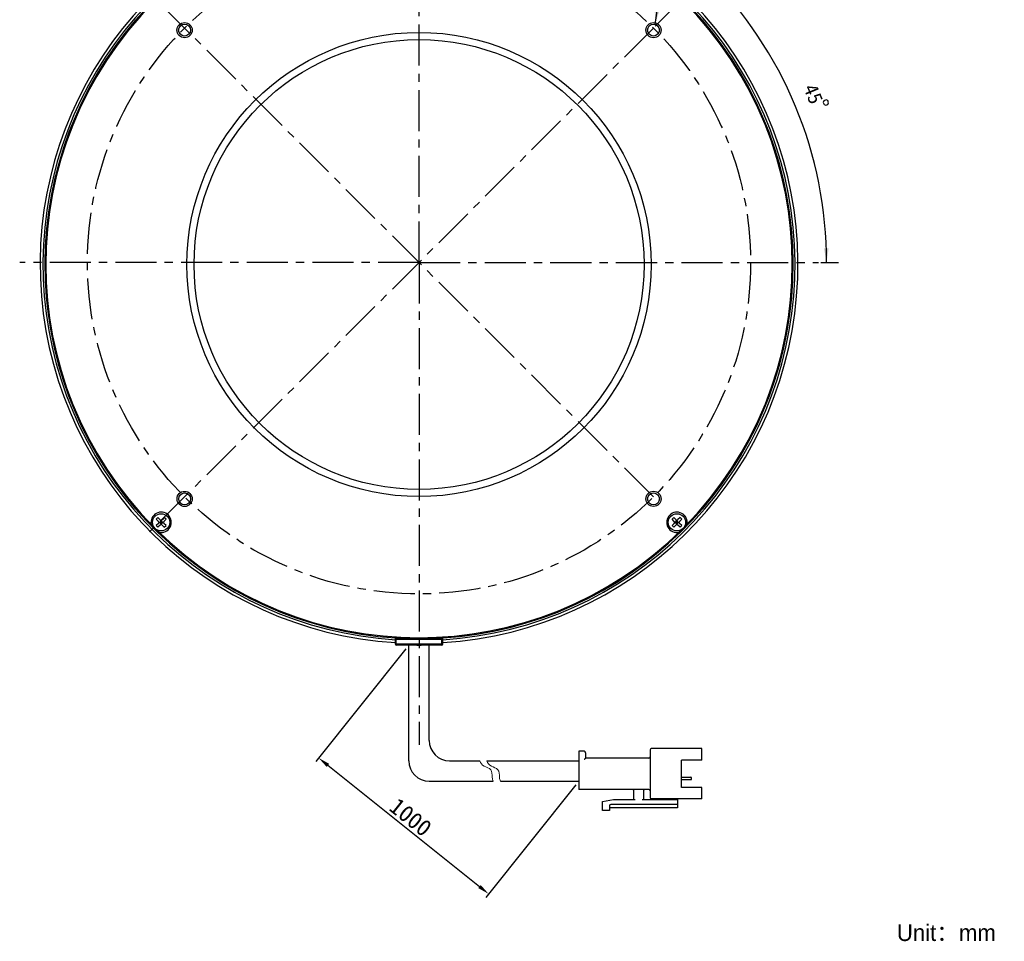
# Model space of a CAD drawing. Header units: millimetres. Extents: x 45 to 253, y -17 to 279.
# Tile 1 of 13: x 45 to 253, y -17 to 178. Entities that reach past the tile are written whole.
import ezdxf
from ezdxf.enums import TextEntityAlignment as Align

# ---------------------------------------------------------------- set-up
doc = ezdxf.new("R2010")
doc.units = ezdxf.units.MM
doc.header["$LTSCALE"] = 23.1
doc.header["$PDMODE"] = 3
doc.header["$PDSIZE"] = 8
doc.linetypes.add('CENTER', pattern=[0.6, 0.375, -0.075, 0.075, -0.075])
doc.layers.get('0').update_dxf_attribs({"linetype": 'CONTINUOUS'})
doc.layers.get('Defpoints').update_dxf_attribs({"linetype": 'CONTINUOUS', "lineweight": 18})
for name, color, linetype in [('00_COMPONENTS', 7, 'CONTINUOUS'), ('50_ALL_DETAILS', 7, 'CONTINUOUS'), ('51__DRAFT_DIMS', 7, 'CONTINUOUS')]:
    doc.layers.add(name, color=color, linetype=linetype)
for name, color, linetype, lineweight in [('标注', 3, 'CONTINUOUS', 25), ('粗实线', 7, 'CONTINUOUS', 30), ('细实线', 7, 'CONTINUOUS', 15)]:
    doc.layers.add(name, color=color, linetype=linetype, lineweight=lineweight)
doc.styles.get("Standard").update_dxf_attribs({"font": 'simfang.ttf'})
doc.dimstyles.new('CST Standard', dxfattribs={"dimtxt": 3.5, "dimasz": 2.5, "dimexe": 1, "dimexo": 1, "dimgap": 0.6, "dimtad": 1, "dimtoh": 1, "dimdsep": 46, "dimtxsty": 'STANDARD', "dimcen": -2.5, "dimdle": 5, "dimadec": 1, "dimazin": 2, "dimtfac": 1, "dimtofl": 0, "dimtmove": 0, "dimatfit": 0, "dimfxl": 1, "dimtolj": 1, "dimarcsym": 0})
doc.dimstyles.new('DIMSTYLE_4', dxfattribs={"dimtxt": 3, "dimasz": 3, "dimexe": 2.5, "dimexo": 0.5, "dimtad": 1, "dimdsep": 46, "dimtxsty": 'STANDARD', "dimblk": '_FILLED', "dimblk1": '_FILLED', "dimblk2": '_FILLED', "dimcen": 0.09, "dimclrt": 3, "dimazin": 2, "dimtp": 0.5, "dimtm": 0.5, "dimtfac": 1, "dimtofl": 0, "dimtmove": 0, "dimatfit": 1, "dimldrblk": '_FILLED', "dimfxl": 1, "dimtolj": 1, "dimarcsym": 0})
doc.dimstyles.new('DIMSTYLE_5', dxfattribs={"dimtxt": 3, "dimasz": 3, "dimexe": 2.5, "dimexo": 0.5, "dimgap": 3, "dimtad": 1, "dimdec": 1, "dimdsep": 46, "dimtxsty": 'STANDARD', "dimblk": '_FILLED', "dimblk1": '_FILLED', "dimblk2": '_FILLED', "dimcen": 0.09, "dimclrt": 3, "dimazin": 2, "dimtp": 0.5, "dimtm": 0.5, "dimtfac": 1, "dimtdec": -1, "dimtofl": 0, "dimtmove": 0, "dimatfit": 3, "dimldrblk": '_FILLED', "dimfxl": 1, "dimtolj": 1, "dimarcsym": 0})
doc.dimstyles.get("Standard").update_dxf_attribs({"dimtxt": 3, "dimasz": 3, "dimexe": 2.5, "dimexo": 0.5, "dimtad": 1, "dimdsep": 46, "dimtxsty": 'STANDARD', "dimblk": '_FILLED', "dimblk1": '_FILLED', "dimblk2": '_FILLED', "dimcen": 0.09, "dimclrt": 3, "dimazin": 2, "dimtol": 1, "dimtp": 0.01, "dimtm": 0.01, "dimtfac": 1, "dimtofl": 0, "dimtmove": 0, "dimatfit": 3, "dimldrblk": '_FILLED', "dimfxl": 1, "dimtolj": 1, "dimarcsym": 0})

# ---------------------------------------------------------------- blocks, each defined once
blk = doc.blocks.new('_FILLED')
at = {"color": 0, "linetype": 'ByBlock'}
blk.add_solid([(0, 0), (-1, 0.167), (-1, -0.167)], dxfattribs=at)
blk = doc.blocks.new('*D4')
at = {"layer": '51__DRAFT_DIMS', "color": 4}
for p, q in [((68.01, 193.38), (54.4, 193.38)), ((71.51, 193.38), (68.01, 193.38)), ((83.41, 179.58), (71.51, 193.38))]:
    blk.add_line(p, q, dxfattribs=at)
at = {"layer": '51__DRAFT_DIMS', "color": 4, "xscale": 3, "yscale": 3, "zscale": 3, "rotation": 310.7865309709}
blk.add_blockref('_FILLED', (83.41, 179.58), dxfattribs=at)
at = {"layer": '51__DRAFT_DIMS', "color": 3}
blk.add_text('140', height=3, dxfattribs=at).set_placement((66.51, 194.13), align=Align.RIGHT)
blk = doc.blocks.new('*D5')
at = {"layer": '51__DRAFT_DIMS', "color": 4}
for p, q in [((178.99, 176.44), (191.74, 189.19)), ((213.95, 126.59), (217.68, 126.59))]:
    blk.add_line(p, q, dxfattribs=at)
for start, end in [(22.5018, 45.0018), (0.0018, 22.5018)]:
    blk.add_arc((129.14, 126.58), 86.04, start, end, dxfattribs=at)
for points in [[(192.42, 185.61), (189.97, 187.42), (191.7, 184.92)], [(214.62, 129.58), (215.18, 126.59), (215.62, 129.59)]]:
    blk.add_solid(points, dxfattribs=at)
at = {"layer": '51__DRAFT_DIMS', "color": 3}
blk.add_text('45', height=3, rotation=-67.4982, dxfattribs=at).set_placement((211.01, 161.58), align=Align.CENTER)
blk = doc.blocks.new('*D8')
at = {"layer": 'Defpoints', "color": 0}
for p in [(126.98, 45.74), (162.88, 17.02), (143.84, -6.77)]:
    blk.add_point(p, dxfattribs=at)
at = {"layer": '标注', "color": 0, "linetype": 'Continuous', "lineweight": -2, "ltscale": 3}
for p, q in [((126.35, 44.96), (107.32, 21.17)), ((162.25, 16.24), (143.22, -7.55))]:
    blk.add_line(p, q, dxfattribs=at)
at = {"layer": '标注', "color": 9, "linetype": 'Continuous', "lineweight": -2, "ltscale": 3}
blk.add_line((109.9, 20.39), (141.89, -5.21), dxfattribs=at)
at = {"layer": '标注', "color": 9}
for points in [[(110.16, 20.71), (109.63, 20.06), (107.94, 21.95)], [(141.63, -5.53), (142.15, -4.88), (143.84, -6.77)]]:
    blk.add_solid(points, dxfattribs=at)
at = {"layer": '标注', "color": 7, "insert": (127.37, 9.44), "char_height": 3.5, "attachment_point": 5, "rotation": 321.3402}
blk.add_mtext('\\A1;1000{}{{\\H0.7x;}{}}', dxfattribs=at)

msp = doc.modelspace()

# ---------------------------------------------------------------- linework, layer by layer
msp.add_line((128.663, 45.7435), (129.6191, 45.7435))
at = {"layer": '00_COMPONENTS', "color": 7}
for p, q in [((73.6676, 72.3663), (74.0212, 72.7198)), ((74.1273, 71.9067), (73.6676, 72.3663)), ((74.1273, 71.4824), (73.6677, 71.0228)), ((74.0212, 70.6692), (73.6677, 71.0228)), ((74.4808, 72.2602), (74.0212, 72.7198)), ((74.4809, 71.1289), (74.0212, 70.6692)), ((74.2152, 71.6945), (75.1708, 71.6946)), ((74.3394, 71.6945), (74.693, 72.0481)), ((74.693, 71.341), (74.3394, 71.6945)), ((74.8698, 71.5178), (74.5162, 71.8713)), ((74.8697, 71.8713), (74.5162, 71.5178)), ((74.693, 71.2167), (74.693, 72.1724)), ((75.0465, 71.6946), (74.693, 72.0481)), ((74.693, 71.341), (75.0465, 71.6946)), ((75.3647, 72.7199), (74.9051, 72.2602)), ((75.3648, 70.6693), (74.9051, 71.1289)), ((75.7183, 72.3663), (75.2586, 71.9067)), ((75.7183, 71.0228), (75.2587, 71.4824)), ((75.7183, 72.3663), (75.3647, 72.7199)), ((75.3648, 70.6693), (75.7183, 71.0228)), ((182.5621, 72.3697), (182.9156, 72.7233)), ((183.0217, 71.9101), (182.5621, 72.3697)), ((183.0217, 71.4858), (182.5621, 71.0262)), ((182.9157, 70.6726), (182.5621, 71.0262)), ((183.3753, 72.2636), (182.9156, 72.7233)), ((183.3753, 71.1323), (182.9157, 70.6726)), ((183.1096, 71.698), (184.0652, 71.698)), ((183.2339, 71.698), (183.5874, 72.0515)), ((183.5874, 71.3444), (183.2339, 71.698)), ((183.7642, 71.8748), (183.4106, 71.5212)), ((183.7642, 71.5212), (183.4106, 71.8747)), ((183.5874, 71.2202), (183.5874, 72.1758)), ((183.941, 71.698), (183.5874, 72.0515)), ((183.5874, 71.3444), (183.941, 71.698)), ((184.2591, 72.7233), (183.7995, 72.2637)), ((184.2592, 70.6727), (183.7996, 71.1323)), ((184.6127, 72.3698), (184.1531, 71.9101)), ((184.6127, 71.0263), (184.1531, 71.4859)), ((184.6127, 72.3698), (184.2591, 72.7233)), ((184.2592, 70.6727), (184.6127, 71.0263)), ((124.141, 45.9433), (124.141, 47.5206)), ((133.941, 47.2436), (124.341, 47.2433)), ((133.941, 45.7436), (124.341, 45.7433)), ((134.141, 45.9436), (134.141, 47.5209))]:
    msp.add_line(p, q, dxfattribs=at)
at = {"layer": '00_COMPONENTS', "color": 4}
for p, q in [((124.141, 47.0433), (134.141, 47.0436)), ((134.141, 45.9436), (124.141, 45.9433)), ((124.341, 45.7433), (124.341, 47.5078)), ((133.941, 45.7436), (133.941, 47.5081))]:
    msp.add_line(p, q, dxfattribs=at)
at = {"layer": '00_COMPONENTS', "color": 7}
for centre, radius in [((79.6395, 175.6394), 1.6), ((79.6395, 175.6394), 1.25), ((178.6344, 175.6425), 1.6), ((178.6344, 175.6425), 1.25), ((129.1385, 126.1435), 49), ((129.1385, 126.1435), 47.5), ((79.6426, 76.6445), 1.6), ((79.6426, 76.6445), 1.25), ((178.6375, 76.6476), 1.6), ((178.6375, 76.6476), 1.25), ((74.693, 71.6945), 1.825), ((183.5874, 71.698), 1.825)]:
    msp.add_circle(centre, radius, dxfattribs=at)
for centre, radius, start, end in [((129.1389, 126.1474), 80.0006, 103.15268, 266.41833), ((129.1389, 126.1474), 79.9999, 273.584625, 76.851549), ((129.1389, 126.1474), 79.4, 103.250887, 266.391037), ((129.1385, 126.1435), 79, 103.606399, 266.373059), ((129.1389, 126.1474), 79.4, 273.611911, 76.753346), ((129.1385, 126.1435), 79, 273.630541, 76.397201), ((129.1385, 126.1435), 78.8, 135.279537, 224.824024), ((129.1385, 126.1435), 78.8, 315.279526, 44.824024), ((74.693, 71.6945), 2.15, 258.590142, 191.413458), ((183.5874, 71.698), 2.15, 348.590142, 281.413458), ((73.9152, 71.6945), 0.3, 315.0018, 45.0018), ((74.6929, 72.4724), 0.3, 225.0018, 315.0018), ((74.693, 70.9167), 0.3, 45.0018, 135.0018), ((75.4708, 71.6946), 0.3, 135.0018, 225.0018), ((182.8096, 71.6979), 0.3, 315.0018, 45.0018), ((183.5874, 72.4758), 0.3, 225.0018, 315.0018), ((183.5874, 70.9202), 0.3, 45.0018, 135.0018), ((184.3652, 71.698), 0.3, 135.0018, 225.0018), ((129.1385, 126.1435), 78.8, 225.179576, 314.72408), ((124.341, 45.9433), 0.2, 180.0018, 270.0018), ((124.341, 47.0433), 0.2, 90.0018, 165.0018), ((133.941, 47.0436), 0.2, 0.0018, 90.0018), ((133.941, 45.9436), 0.2, 270.0018, 0.0018)]:
    msp.add_arc(centre, radius, start, end, dxfattribs=at)
at = {"layer": '50_ALL_DETAILS', "color": 1, "linetype": 'CENTER'}
for p, q in [((129.1385, 126.5825), (129.1358, 210.892)), ((178.6375, 77.0866), (72.7164, 183.001)), ((178.6344, 176.0815), (72.2514, 69.6919)), ((129.1385, 126.5825), (44.829, 126.5799)), ((129.1385, 126.5825), (213.448, 126.5852)), ((129.1385, 126.5825), (129.1417, 24.7407))]:
    msp.add_line(p, q, dxfattribs=at)
msp.add_circle((129.1385, 126.5825), 70, dxfattribs=at)
at = {"layer": '51__DRAFT_DIMS', "color": 3}
msp.add_lwpolyline([(215.0905, 160.8859), (214.6286, 160.6945), (214.4933, 160.3679), (214.6846, 159.906), (215.0113, 159.7707), (215.4732, 159.962), (215.6085, 160.2887), (215.4171, 160.7506), (215.0905, 160.8859)], dxfattribs=at)
at = {"layer": '粗实线', "ltscale": 3}
for p, q in [((126.9777, 21.332), (126.9777, 45.7435)), ((131.2856, 25.6399), (131.2856, 45.7435)), ((135.5935, 21.332), (141.9404, 21.332)), ((143.4649, 21.332), (162.8769, 21.332)), ((131.2856, 17.0241), (144.7895, 17.0241)), ((146.3139, 17.0241), (162.8769, 17.0241))]:
    msp.add_line(p, q, dxfattribs=at)
at = {"layer": '粗实线'}
for p, q in [((162.8769, 23.3424), (162.8769, 15.301)), ((164.0257, 23.3424), (162.8769, 23.3424)), ((164.3129, 23.0552), (164.3129, 21.9064)), ((177.9546, 23.6296), (177.9546, 13.5778)), ((188.8679, 23.9168), (178.2418, 23.9168)), ((188.8679, 21.4756), (188.8679, 23.9168)), ((177.6674, 21.9064), (164.3129, 21.9064)), ((188.8679, 21.4756), (184.56, 21.4756)), ((184.56, 15.7318), (184.56, 21.4756)), ((184.56, 17.8866), (186.5416, 17.8866)), ((184.56, 17.3831), (186.5416, 17.3831)), ((186.6852, 17.5267), (186.6852, 17.743)), ((177.6674, 15.301), (162.8769, 15.301)), ((174.5082, 13.147), (174.5082, 15.0138)), ((176.5186, 15.0138), (176.5186, 13.147)), ((188.8679, 15.7318), (184.56, 15.7318)), ((188.8679, 13.2906), (188.8679, 15.7318)), ((167.9028, 12.7162), (170.2003, 13.147)), ((167.9028, 10.8495), (167.9028, 12.7162)), ((170.2003, 13.147), (174.7954, 13.147)), ((176.2314, 13.147), (183.6984, 13.147)), ((188.8679, 13.2906), (178.2418, 13.2906)), ((181.9753, 13.147), (181.9753, 13.2906)), ((183.6984, 13.2906), (183.6984, 11.4239)), ((169.3388, 10.8495), (167.9028, 10.8495)), ((169.3388, 11.8547), (169.3388, 10.8495)), ((183.6984, 11.4239), (169.3388, 11.4239)), ((183.6984, 12.1418), (169.626, 12.1418))]:
    msp.add_line(p, q, dxfattribs=at)
at = {"layer": '粗实线', "ltscale": 3}
for centre in [(135.5935, 25.6399), (131.2856, 21.332)]:
    msp.add_arc(centre, 4.3079, 180, 270, dxfattribs=at)
at = {"layer": '粗实线'}
for centre, radius, start, end in [((164.0257, 23.0552), 0.2872, 0, 90), ((178.2418, 23.6296), 0.2872, 90, 180), ((177.6674, 22.1936), 0.2872, 270, 0), ((186.5416, 17.743), 0.1436, 0, 90), ((186.5416, 17.5267), 0.1436, 270, 0), ((174.221, 15.0138), 0.2872, 0, 90), ((176.8058, 15.0138), 0.2872, 90, 180), ((177.6674, 15.0138), 0.2872, 0, 90), ((178.2418, 13.5778), 0.2872, 180, 270), ((169.626, 11.8547), 0.2872, 90, 180)]:
    msp.add_arc(centre, radius, start, end, dxfattribs=at)
msp.add_open_spline([(164.3129, 21.9064), (164.3091, 21.9026), (164.2956, 21.8892), (164.2688, 21.8623), (164.2299, 21.8234), (164.1834, 21.7769), (164.1323, 21.7259), (164.0793, 21.6728), (164.0435, 21.6371), (164.0257, 21.6192)], degree=3, knots=[0, 0, 0, 0, 132.44496021, 469.29186831, 937.59263349, 1489.92739949, 2093.19286428, 2719.61557646, 3341.62114333, 3341.62114333, 3341.62114333, 3341.62114333], dxfattribs=at)
at = {"layer": '细实线', "ltscale": 3}
for points, knots in [([(141.9404, 21.332), (142.1133, 20.8549), (142.6969, 20.0907), (144.6482, 19.7044), (144.5071, 18.1079), (144.7032, 17.2821), (144.7895, 17.0241)], [0, 0, 0, 0, 610.83119015, 1204.5829362, 1830.46368675, 2133.90260583, 2133.90260583, 2133.90260583, 2133.90260583]), ([(143.4649, 21.332), (143.6377, 20.8549), (144.2213, 20.0907), (146.1726, 19.7044), (146.0315, 18.1079), (146.2276, 17.2821), (146.3139, 17.0241)], [0, 0, 0, 0, 609.2601643, 1201.48481194, 1825.75582997, 2128.41432004, 2128.41432004, 2128.41432004, 2128.41432004])]:
    msp.add_open_spline(points, degree=3, knots=knots, dxfattribs=at)

# ---------------------------------------------------------------- texts
at = {"insert": (230.0222, -13.213), "char_height": 3.5, "width": 66.074441, "attachment_point": 1}
msp.add_mtext('{\\fFZLanTingHei-R-GBK|b0|i0|c134|p2;Unit：mm}', dxfattribs=at)

# ---------------------------------------------------------------- dimensions: what is measured, and where the dimension line sits
at = {"layer": '51__DRAFT_DIMS', "color": 4}
dim = msp.add_diameter_dim_2p(p1=(83.4115, 179.5829), p2=(174.8655, 73.5821), text='%%c<>', dimstyle='DIMSTYLE_4', override={"dimtih": 1, "dimtoh": 1, "dimpost": '<>'}, dxfattribs=at)
dim.commit()
dim.dimension.update_dxf_attribs({"geometry": '*D4', "text_midpoint": (63.2061, 195.6265), "dimtype": 163})
dim = msp.add_angular_dim_2l(base=(208.6249, 159.50979), line1=((212.58764, 126.58513), (213.44801, 126.58516)), line2=((178.02605, 175.47315), (178.6344, 176.08154)), dimstyle='DIMSTYLE_5', dxfattribs=at)
dim.commit()
dim.dimension.update_dxf_attribs({"geometry": '*D5', "text_midpoint": (208.25638, 160.38568), "dimtype": 162})
at = {"layer": '标注', "color": 9, "ltscale": 3}
dim = msp.add_linear_dim(base=(143.8421, -6.7694), p1=(126.9777, 45.7435), p2=(162.8769, 17.0241), angle=321.340192, text='1000{}{{\\H0.7x;}{}}', dimstyle='CST Standard', override={"dimlfac": 2, "dimclrd": 9, "dimclrt": 7}, dxfattribs=at)
dim.commit()
dim.dimension.update_dxf_attribs({"geometry": '*D8', "text_midpoint": (127.373, 9.4409)})

# ---------------------------------------------------------------- leaders
at = {"layer": '50_ALL_DETAILS', "color": 4}
msp.add_leader([(178.9579, 176.8499), (183.5271, 207.1247), (197.3396, 207.1247)], dimstyle='STANDARD', override={"dimtad": 1}, dxfattribs=at)

doc.saveas('drawing.dxf')
